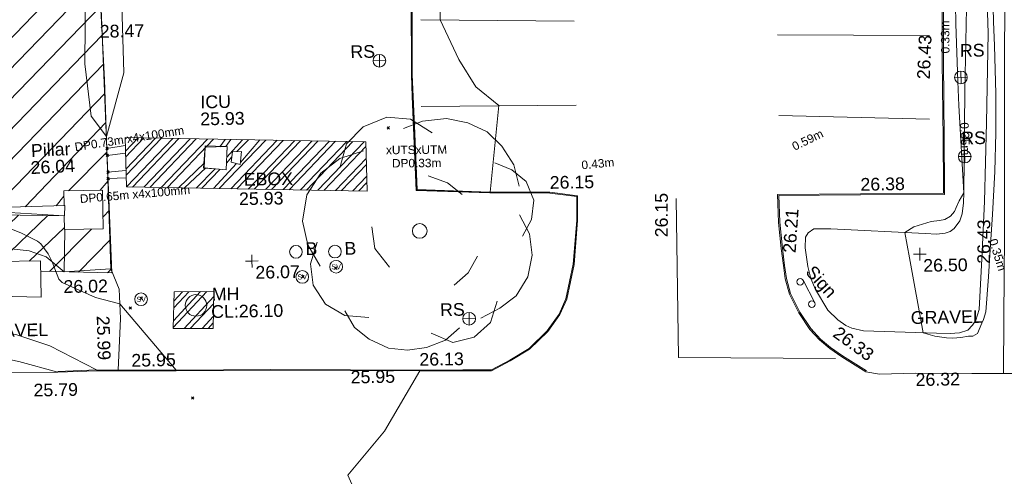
# Model space of a CAD drawing. Header units: millimetres. Extents: x -290717 to 520720, y -103372 to 287762.
# Tile 198 of 256: x -109149 to -80105, y 173686 to 187165. Entities that reach past the tile are written whole.
import ezdxf

# ---------------------------------------------------------------- set-up
doc = ezdxf.new("R2010")
doc.units = ezdxf.units.MM
for name, pattern in [('IMPORT-HIDDEN2 _3_', [4762.5, 3175, -1587.5]), ('IMPORT-UG_COMBINED HEAT _ POWER_QLB2 _2_', [2850, 1500, -300.0000000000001, 0, -400, 150, -300.0000000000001, 0, -200]), ('IMPORT-UG_ELEC_QLB2 _2_', [2500, 1500, -300.0000000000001, 0, -50, 150, -300.0000000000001, 0, -200]), ('IMPORT-UG_ELEC_STREET LIGHTING_QLB2 _2_', [2700, 1500, -300.0000000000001, 0, -250, 150, -300.0000000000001, 0, -200])]:
    doc.linetypes.add(name, pattern=pattern)
for name, color, linetype, lineweight, true_color in [('00_TOPO_ESB_BOX', 240, 'Continuous', 9, 0xff003f), ('00_TOPO_FENCE', 7, 'Continuous', 9, 0x3f7f4f), ('00_TOPO_FOOTPATH', 7, 'Continuous', 9, 0xa50000), ('00_TOPO_FURN_BOLLARD', 7, 'Continuous', 9, 0x666666), ('00_TOPO_FURN_SIGN', 7, 'Continuous', 9, 0x666666), ('00_TOPO_GATE', 7, 'Continuous', 9, 0xa50000), ('00_TOPO_KERB_BOTTOM', 1, 'Continuous', 9, 0xff0000), ('00_TOPO_KERB_TOP', 7, 'Continuous', 9, 0xa500a5), ('00_TOPO_LEVEL_SPOT', 7, 'Continuous', 9, 0x666666), ('00_TOPO_ROAD_MARKING_WHITE_CONTINUOUS', 7, 'Continuous', 9, 0x999999), ('00_TOPO_SERV_IC', 5, 'Continuous', 9, 0x0000ff), ('00_TOPO_SERV_MH', 7, 'Continuous', 9, 0x666666), ('00_TOPO_SERV_STOP_VALVE', 7, 'Continuous', 9, 0x666666), ('00_TOPO_TOP_OF_FENCE', 7, 'Continuous', 9, 0x666666), ('00_TOPO_TREE', 7, 'Continuous', 9, 0x666666), ('00_UAV_FORM_LINES', 7, 'Continuous', 9, 0x666666), ('01_DTM_CONTOUR_MNR', 7, 'Continuous', 9, 0xa5a552), ('12333-PUM-2D-U-0001-C01 - Rev2_REVIT IMPORT_dwg', 7, 'Continuous', 9, 0x767676), ('PUM-CHAMBER EXTENTS', 6, 'IMPORT-HIDDEN2 _3_', 9, 0xff00ff), ('PUM-CHP-QLB2', 5, 'IMPORT-UG_COMBINED HEAT _ POWER_QLB2 _2_', 9, 0x0000ff), ('PUM-ELECTRIC-QLB2', 1, 'IMPORT-UG_ELEC_QLB2 _2_', 9, 0xff0000), ('PUM-UNABLE TO SURVEY', 190, 'Continuous', 9, 0x7f00ff), ('PUM-UNIDENTIFIED UTILITIES-MH', 7, 'Continuous', 9, 0x52a500)]:
    doc.layers.add(name, color=color, linetype=linetype, lineweight=lineweight, true_color=true_color)
for name, color, linetype, lineweight in [('00_TOPO_PILLAR', 7, 'Continuous', 9), ('00_TOPO_ROAD_EDGE', 7, 'Continuous', 9), ('00_TOPO_SURFACE', 7, 'Continuous', 9), ('00_TOPO_SURVEY_TEXT', 7, 'Continuous', 9), ('GEN-TEXT', 7, 'Continuous', 9)]:
    doc.layers.add(name, color=color, linetype=linetype, lineweight=lineweight)
doc.styles.add('Arial_1', font='arial.ttf', dxfattribs={"height": 250})
doc.styles.add('Swis721 Lt BT', font='swissl.ttf', dxfattribs={"height": 399.9999999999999})
doc.styles.add('Swis721 Lt BT_2', font='swissl.ttf', dxfattribs={"height": 375})
pattern_1 = [(45, (-533641079.65, -725615854.3560001), (-265.1650429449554, 265.1650429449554), []), (45, (-533640902.873, -725615854.3560001), (-265.1650429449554, 265.1650429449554), [])]

# ---------------------------------------------------------------- blocks, each defined once
blk = doc.blocks.new('12333-PUM-2D-U-0001-C01 - Rev2_REVIT IMPORT_dwg_CONIFEROUS_TREE-2077144-Site Location Plan Existing')
at = {"layer": '00_TOPO_TREE', "color": 254, "true_color": 0xcccccc, "flags": 128}
for points in [[(533805461.0593932, 725739924.3662608), (533805672.1445394, 725740627.9834143), (533806164.6765467, 725741120.5154216), (533806868.2937003, 725741401.962283), (533807571.9108537, 725741331.6005676), (533808205.166292, 725740909.4302756)], [(533807360.8257077, 725741050.1537063), (533807923.7194305, 725741261.2388524), (533808627.336584, 725741331.6005676), (533809260.5920222, 725741190.8771371), (533809823.4857449, 725740909.4302756), (533810245.656037, 725740487.2599834), (533810597.4646137, 725739924.3662608), (533810738.1880444, 725739291.1108226)], [(533804827.8039552, 725737039.5359315), (533804475.9953785, 725737672.7913694), (533804335.2719476, 725738376.408523), (533804475.9953785, 725739150.3873918), (533804898.1656705, 725739783.6428299), (533805461.0593932, 725740205.813122), (533806164.6765467, 725740416.8982682)], [(533810034.5708911, 725739994.7279762), (533810527.1028985, 725739783.6428299), (533810949.2731906, 725739431.8342533), (533811160.3583366, 725738868.9405304), (533811089.9966212, 725738306.0468076), (533810808.54976, 725737813.5148002)], [(533808064.4428613, 725739642.9193994), (533808627.336584, 725739431.8342533), (533809049.5068761, 725739080.0256765)], [(533810738.1880444, 725738446.7702384), (533811019.6349059, 725737883.8765156), (533811089.9966212, 725737250.6210774), (533810949.2731906, 725736617.3656393), (533810597.4646137, 725736054.4719164), (533810104.9326063, 725735702.6633397), (533809542.0388835, 725735421.2164782)], [(533806868.2937003, 725736969.174216), (533806446.1234082, 725737532.0679389), (533806375.7616928, 725738165.3233769)], [(533806235.0382621, 725735491.5781938), (533805531.4211085, 725735561.9399091), (533804968.5273859, 725735913.7484858), (533804616.718809, 725736476.6422086), (533804546.3570938, 725737109.8976468), (533804757.4422397, 725737743.1530848)], [(533809471.6771682, 725737250.6210774), (533809190.2303068, 725736758.0890701), (533808768.0600146, 725736406.2804931)], [(533810034.5708911, 725735913.7484858), (533809823.4857449, 725735280.4930476), (533809330.9537376, 725734858.3227556), (533808697.6982993, 725734717.599325), (533808064.4428613, 725734999.0461861)], [(533808908.7834454, 725735139.769617), (533808486.6131533, 725734787.9610403), (533807923.7194305, 725734576.8758941), (533807360.8257077, 725734506.5141788), (533806797.931985, 725734576.8758941), (533806235.0382621, 725734858.3227556), (533805812.86797, 725735210.1313324), (533805531.4211085, 725735702.6633397)]]:
    blk.add_lwpolyline(points, dxfattribs=at)
at = {"layer": '00_TOPO_TREE', "color": 254, "true_color": 0xcccccc}
blk.add_circle((533807782.9959998, 725738024.5999463), 217.0584999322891, dxfattribs=at)
blk = doc.blocks.new('12333-PUM-2D-U-0001-C01 - Rev2_REVIT IMPORT_dwg_MSL_Bollard_2-2077182-Site Location Plan Existing')
at = {"layer": '00_TOPO_FURN_BOLLARD', "color": 254, "true_color": 0xcccccc}
blk.add_circle((0, 0), 62.50000000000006, dxfattribs=at)
blk = doc.blocks.new('12333-PUM-2D-U-0001-C01 - Rev2_REVIT IMPORT_dwg_MSL_Sluice_Valve_SYM-2077186-Site Location Plan Existing')
at = {"layer": '00_TOPO_SERV_STOP_VALVE', "color": 254, "true_color": 0xcccccc}
blk.add_circle((0, 0), 500.0000000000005, dxfattribs=at)
at = {"layer": '00_TOPO_SERV_STOP_VALVE', "insert": (0, 198.9876086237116), "char_height": 399.9999999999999, "width": 785.1100955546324, "attachment_point": 2, "line_spacing_factor": 1.005061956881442, "style": 'Swis721 Lt BT'}
blk.add_mtext('SV', dxfattribs=at)
blk = doc.blocks.new('12333-PUM-2D-U-0001-C01 - Rev2_REVIT IMPORT_dwg__U38-2077188-Site Location Plan Existing')
at = {"layer": '00_TOPO_GATE', "color": 9, "true_color": 0xe1aaaa}
for p, q in [((-13178.69442443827, 2833.765402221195), (-13291.74101257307, 2244.511253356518)), ((-56.52334856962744, -294.6270744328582), (-13178.69442443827, 2833.765402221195)), ((56.52334857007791, 294.6270744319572), (-13178.69442443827, 2833.765402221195)), ((56.52334857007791, 294.6270744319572), (-13291.74101257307, 2244.511253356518)), ((56.52334857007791, 294.6270744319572), (-56.52334856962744, -294.6270744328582))]:
    blk.add_line(p, q, dxfattribs=at)
blk = doc.blocks.new('12333-PUM-2D-U-0001-C01 - Rev2_REVIT IMPORT_dwg_MSL_RoadSign_SYM-2077193-Site Location Plan Existing')
at = {"layer": '00_TOPO_FURN_SIGN', "color": 254, "true_color": 0xcccccc}
for p, q in [((-500.2287617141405, 0), (499.7712382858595, 0)), ((-0.2287617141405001, -500.0000000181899), (-0.2287617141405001, 499.9999999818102))]:
    blk.add_line(p, q, dxfattribs=at)
blk.add_circle((-0.2287617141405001, 0), 500.0000000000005, dxfattribs=at)
blk = doc.blocks.new('12333-PUM-2D-U-0001-C01 - Rev2_REVIT IMPORT_dwg_MSL_Sign_SYM-2077194-Site Location Plan Existing')
at = {"layer": '00_TOPO_FURN_SIGN', "color": 254, "true_color": 0xcccccc}
blk.add_line((1862.281444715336, 0), (-1862.281444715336, 0), dxfattribs=at)
for centre, radius in [((-1862.281444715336, -488.8448533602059), 488.8448533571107), ((1862.281444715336, -488.8448533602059), 488.8448533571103)]:
    blk.add_circle(centre, radius, dxfattribs=at)
blk = doc.blocks.new('12333-PUM-2D-U-0001-C01 - Rev2_REVIT IMPORT_dwg_MM-2077200-Site Location Plan Existing')
at = {"layer": '00_TOPO_LEVEL_SPOT', "color": 254, "true_color": 0xcccccc, "flags": 128}
for points in [[(0, -500.0000000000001), (0, 0), (-500.0000000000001, 0)], [(500.0000000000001, 0), (0, 0), (0, 500.0000000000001)]]:
    blk.add_lwpolyline(points, dxfattribs=at)
blk = doc.blocks.new('12333-PUM-2D-U-0001-C01 - Rev2_REVIT IMPORT_dwg_MGS62954_T2_Galway_ITM_3d_Rev1-2077680-Site Location Plan Existing')
at = {"layer": '00_TOPO_ESB_BOX', "color": 254, "true_color": 0xcccccc}
for p, q in [((533802297.9, 725740458.6000001), (533802259.8000001, 725740153.8000002)), ((533802297.9, 725740458.6000001), (533802564.6, 725740458.6)), ((533802564.6, 725740458.6), (533802526.5, 725740077.6)), ((533802259.8000001, 725740153.8000002), (533802526.5, 725740077.6))]:
    blk.add_line(p, q, dxfattribs=at)
at = {"layer": '00_TOPO_FENCE', "color": 254, "true_color": 0xcccccc, "flags": 128}
blk.add_lwpolyline([(533797320.9294484, 725738240.4022342), (533797280.0000001, 725737000), (533798650.0000001, 725737060.0000002), (533798610, 725739710.0000001), (533798560.0000002, 725742650.0000001), (533798410.0000001, 725747010), (533798310.0000002, 725752610), (533798190.0000002, 725755390)], dxfattribs=at)
at = {"layer": '00_TOPO_FOOTPATH', "color": 254, "true_color": 0xcccccc, "flags": 128}
blk.add_lwpolyline([(533824929.881511, 725733516.3124053), (533824970, 725735160), (533825030.0000001, 725737610), (533825080.0000001, 725740340.0000002), (533825120, 725742600), (533825160.0000001, 725744610), (533825200.0000001, 725747200.0000001), (533825260.0000001, 725750110), (533825300.0000001, 725753600), (533825360.0000001, 725755680.0000002)], dxfattribs=at)
at = {"layer": '00_TOPO_KERB_BOTTOM', "color": 254, "true_color": 0xcccccc, "flags": 128}
for points in [[(533797040.0000001, 725734040.0000001), (533798173.8434699, 725734061.6707411), (533800526.6967911, 725734019.1700759), (533803324.2764972, 725733988.37308), (533805670.6003183, 725733936.6955752), (533807705.7349433, 725733894.9604809), (533809830.9057451, 725733859.5256217), (533810383.2171576, 725734138.7867033), (533810962.1278197, 725734472.926629), (533811506.8813421, 725734991.1102874), (533811874.0626066, 725735482.849467), (533812082.2641148, 725735936.56474), (533812320.1252707, 725736955.0387671), (533812442.0955507, 725738249.1942341), (533812458.1502712, 725738977.767429), (533811643.81587, 725739098.1096191), (533809875.0599422, 725739132.6474732), (533807724.9666436, 725739243.1322732), (533807678.4896583, 725741124.5076928), (533807641.2711477, 725742631.1026372), (533807704.1558699, 725747228.3464618), (533807787.5731925, 725751607.6172724), (533807866.5698828, 725755538.5834926)], [(533823465.0123464, 725755608.9181042), (533823428.2329599, 725752466.5085855), (533823373.0834016, 725749265.6999681), (533823335.8176829, 725746343.000818), (533823280.982908, 725742764.6423193), (533823264.1069044, 725740466.1076603), (533823250.310106, 725739093.6628306), (533823248.4851959, 725738864.7450848), (533820805.1623807, 725738893.6222442), (533818353.6856576, 725738919.0776464), (533818368.7777245, 725738090.5966078), (533818433.816378, 725737323.4873079), (533818490.1020707, 725736812.720111), (533818537.6099078, 725736425.0869684), (533818657.9430957, 725735968.8446888), (533818920.521454, 725735410.733019), (533819241.255052, 725734916.4888572), (533819518.9027308, 725734602.4101889), (533819821.1007247, 725734344.4662055), (533820163.691115, 725734094.8572857), (533820869.8440758, 725733638.4299469)]]:
    blk.add_lwpolyline(points, dxfattribs=at)
at = {"layer": '00_TOPO_KERB_TOP', "color": 254, "true_color": 0xcccccc, "flags": 128}
for points in [[(533797039.5397551, 725734064.0806584), (533798173.8308372, 725734085.7599543), (533798764.5909742, 725734075.088784), (533798935.7099467, 725734071.9977837), (533800527.046851, 725734043.2527378), (533803324.6742417, 725734012.455217), (533805671.1123973, 725733960.775194), (533807706.1826206, 725733919.0414203), (533808983.6565714, 725733897.7409632), (533809446.2526619, 725733890.0276878), (533809825.352691, 725733883.7066166), (533810371.754526, 725734159.979683), (533810947.6050644, 725734492.3533438), (533811488.8033668, 725735007.1551851), (533811853.2368437, 725735495.2144527), (533812059.3619538, 725735944.404813), (533812296.2997798, 725736958.9253258), (533812418.0354334, 725738250.5913085), (533812433.6028075, 725738957.0484177), (533811641.8121489, 725739074.0590976), (533809874.2066185, 725739108.5744885), (533807701.4401499, 725739220.2243727), (533807632.9275646, 725741993.5947466), (533807617.1820227, 725742630.9698955), (533807680.0739509, 725747228.7405233)], [(533823500.207973, 725755608.5061675), (533823463.4274486, 725752465.9994291), (533823408.2775732, 725749265.1724045), (533823371.012282, 725746342.5067842), (533823316.1789653, 725742764.2434474), (533823299.3036429, 725740465.801541), (533823285.5067328, 725739093.3456279), (533823283.3332312, 725738829.2004919), (533820804.7716624, 725738858.4263667), (533818389.5375374, 725738883.5054364), (533818403.9486419, 725738092.405922), (533818468.8511559, 725737326.9023442), (533818525.0648093, 725736816.7888701), (533818572.2550867, 725736431.7468075), (533818691.1587148, 725735980.9246927), (533818951.3510887, 725735427.8844448), (533819269.3577774, 725734937.8423971), (533819543.6354954, 725734627.575872), (533819842.9221045, 725734372.1169287), (533820183.6235591, 725734123.8842742), (533820888.9508411, 725733667.9906191)]]:
    blk.add_lwpolyline(points, dxfattribs=at)
at = {"layer": '00_TOPO_PILLAR', "color": 254, "true_color": 0xcccccc}
for p, q in [((533798449.8, 725739391.8000001), (533797306.8, 725739391.8000002)), ((533797306.8, 725738952.7964), (533797306.8, 725739391.8000002)), ((533798449.8, 725739391.8000001), (533798449.8, 725738248.8000001)), ((533797306.8000001, 725738248.8000002), (533797306.8, 725738653.485814)), ((533798449.8, 725738248.8000001), (533797306.8000001, 725738248.8000002))]:
    blk.add_line(p, q, dxfattribs=at)
at = {"layer": '00_TOPO_ROAD_EDGE', "color": 254, "true_color": 0xcccccc, "flags": 128}
for points in [[(533789967.6962662, 725734184.4622704), (533791170.0000001, 725734120.0000001), (533792790.0000001, 725734110), (533794790.0000001, 725734070.0000002), (533797040.0000001, 725734040.0000001)], [(533820869.8440758, 725733638.4299469), (533821270, 725733560.0000001), (533822330.0000001, 725733570.0000002), (533823990.0000001, 725733530), (533826050.0000001, 725733500.0000001), (533827699.903811, 725733480.001166)]]:
    blk.add_lwpolyline(points, dxfattribs=at)
at = {"layer": '00_TOPO_ROAD_MARKING_WHITE_CONTINUOUS', "color": 254, "true_color": 0xcccccc}
for p, q in [((533807920.0000002, 725744250.0000001), (533812450.0000003, 725744130.0000001)), ((533818440.0000001, 725743630), (533822920.0000001, 725743530.0000001)), ((533807890.0000002, 725741700.0000004), (533812460.0000002, 725741650.0000001)), ((533818430.0000002, 725741250.0000002), (533822879.9999999, 725741060.0000004))]:
    blk.add_line(p, q, dxfattribs=at)
at = {"layer": '00_TOPO_ROAD_MARKING_WHITE_CONTINUOUS', "color": 254, "true_color": 0xcccccc, "flags": 128}
blk.add_lwpolyline([(533819980.0000002, 725734040.0000004), (533815347.3712913, 725734159.546273), (533815360.0000002, 725738850.0000002)], dxfattribs=at)
at = {"layer": '00_TOPO_SERV_IC', "color": 254, "true_color": 0xcccccc}
for p, q in [((533801497.8, 725740611), (533801459.7000001, 725740001.4)), ((533801497.8, 725740611), (533802145.5000001, 725740611)), ((533802145.5000001, 725740611), (533802107.4, 725739925.2000002)), ((533801459.7000001, 725740001.4), (533802107.4, 725739925.2000002)), ((533794639.8000001, 725737334.4), (533796582.9000001, 725737334.4)), ((533796582.9000001, 725737334.4), (533796582.9000001, 725736267.6)), ((533794601.7, 725736343.8000001), (533796582.9000001, 725736267.6))]:
    blk.add_line(p, q, dxfattribs=at)
at = {"layer": '00_TOPO_SERV_MH', "color": 254, "true_color": 0xcccccc}
blk.add_circle((533801145.7314463, 725735940.5214889), 318.0081777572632, dxfattribs=at)
at = {"layer": '00_TOPO_SURFACE', "color": 254, "true_color": 0xcccccc, "flags": 128}
blk.add_lwpolyline([(533798650.0000001, 725737060.0000002), (533798885.4735646, 725736463.4133251), (533798908.6180153, 725735597.6617755), (533798821.8180736, 725734074.0550647)], dxfattribs=at)
at = {"layer": '00_UAV_FORM_LINES', "color": 254, "true_color": 0xcccccc, "flags": 128}
for points in [[(533824455.9805, 725738602.2165), (533824344.9805, 725736915.2164999), (533824238.9805, 725735417.2165), (533824133.9805001, 725735102.2165), (533824034.9805, 725734954.2165), (533823898.9805, 725734817.2164999), (533823646.9805, 725734734.2165002), (533823376.9805, 725734721.2165), (533822971.9805001, 725734738.2164999), (533820815.9805, 725734847.2165002), (533820480.9805002, 725734927.2164999), (533820296.9805002, 725735014.2165), (533820063.9805, 725735185.2165002), (533819779.9805002, 725735470.2165), (533819429.9805, 725736088.2165), (533819296.9805002, 725736414.2165002), (533819206.9805001, 725736778.2165002), (533819138.9805, 725737329.2164999), (533819158.9805, 725737639.2165), (533819237.9805, 725737767.2165), (533819403.9805, 725737878.2164999), (533819905.9805001, 725737870.2165), (533822693.9805002, 725737691.2165), (533823030.9805001, 725737666.2165), (533823274.9805001, 725737689.2164999), (533823425.9805, 725737735.2165), (533823544.9805, 725737824.2164999), (533823714.9805, 725738046.2165), (533823792.9805001, 725738248.2164999), (533823837.9805, 725738571.2165), (533823845.9805001, 725738871.2165), (533823934.9805, 725741857.2165), (533824043.9805, 725744822.2165)], [(533824455.9805, 725738602.2165), (533824553.9805, 725740922.2164999), (533824645.9805, 725743567.2165), (533824616.9804999, 725746016.2165002), (533824691.9805, 725748451.2164999)], [(533788658.6460001, 725734793.3114998), (533789325.646, 725735653.3115), (533790215.6460001, 725736465.3114998), (533790618.646, 725736725.3115), (533791350.646, 725737158.3114998), (533791936.646, 725737412.3115001), (533792655.6460002, 725737620.3115), (533795189.6460001, 725737772.3115), (533796249.646, 725737640.3115001), (533796749.646, 725737454.3115001), (533797280.0000001, 725737000)], [(533798173.8308372, 725734085.7599543), (533796814.6460001, 725734821.3115), (533795846.6460001, 725735161.3115), (533794288.6460001, 725735503.3115001), (533792979.6460001, 725735557.3115), (533792229.6460001, 725735463.3115), (533791657.6460001, 725735383.3115), (533791278.6460001, 725735288.3114998), (533791018.6460001, 725735170.3115001), (533790736.6460002, 725735031.3115), (533789715.056088, 725734211.3866811)], [(533790221.0492393, 725734170.8785915), (533791538.6460001, 725734763.3115), (533792588.646, 725734926.3115), (533794099.6460001, 725734784.3115), (533795896.6460001, 725734380.3115001), (533797040.0000001, 725734040.0000001)]]:
    blk.add_lwpolyline(points, dxfattribs=at)
at = {"layer": '01_DTM_CONTOUR_MNR', "color": 254, "true_color": 0xcccccc, "flags": 128}
for points in [[(533798086.1633834, 725746586.3955368), (533797990.5529903, 725743123.2024448), (533798148.4588979, 725741578.0018067), (533798590, 725740970.0000001), (533799141.1972122, 725742841.8785056), (533799101.8557141, 725745876.4685398)], [(533807690.0000002, 725746080.0000001), (533807644.2857143, 725743122.8571429), (533807637.6923078, 725742630), (533807638.1250002, 725742510), (533807656.5406977, 725741528.1918606), (533807690.9393939, 725740080.7575758), (533807716.1538463, 725739236.1538464), (533808382.2847326, 725739199.9548767), (533809880, 725739130), (533810180.0000002, 725741680.0000001), (533809510.6190476, 725742249.6666667), (533809021.259249, 725743060.7461275), (533808490, 725744240), (533808527.5579376, 725746562.7955264)], [(533824806.0947909, 725745534.0858241), (533824817.1577849, 725743910.8707768), (533824834.0664505, 725743190.118177), (533824842.2539936, 725741781.3801918), (533824822.4291348, 725740621.8700036), (533824772.6027507, 725739477.3044939), (533824685.2326753, 725738208.8064063), (533824598.2899113, 725737178.2899114), (533824533.8145874, 725736378.5497242), (533824440.484852, 725735348.5944364), (533824361.2438985, 725735116.5174214), (533824310.2749699, 725735012.614621), (533824182.967572, 725734706.9515247), (533824045.7605811, 725734636.0303347), (533823913.1483936, 725734631.5396913), (533823687.6064669, 725734597.2712935), (533823449.3654174, 725734584.6805792), (533823267.3357666, 725734596.6058395), (533822922.4371585, 725734653.0491805), (533822580.0000001, 725734760.0000001), (533822218.9965266, 725736974.6792169), (533822090, 725737730), (533822359.7229191, 725737894.4572406), (533822872.7003458, 725738043.0142273), (533823114.770115, 725738063.3333335), (533823273.5006037, 725738089.0688052), (533823446.9293925, 725738181.5435141), (533823560.5764163, 725738321.0474309), (533823620.8719738, 725738442.341677), (533823709.7338657, 725738630.4807053), (533823850, 725738870), (533823744.5836374, 725741450.9067557), (533823726.8947535, 725742159.6634786), (533823704.5620325, 725743860.2747039), (533823702.3210105, 725745586.0777078)], [(533806297.6111471, 725729049.4352021), (533805540.0000001, 725730850), (533806636.615825, 725732134.1069621), (533807710.0000002, 725733890.0000002), (533806208.3333336, 725733934.7222223), (533805670.0000002, 725733946.6758243), (533804455.8333334, 725733975.5000002), (533803320.0000002, 725733998.7179492), (533802414.4736845, 725734013.2456144), (533800530.0000002, 725734040.0000001), (533798900.0000001, 725736030.0000001), (533798183.4569576, 725736224.0246993), (533797211.1533964, 725736680.6689448), (533797111.1238095, 725736782.7047622), (533796930.0000003, 725737300.0000001), (533796815.2452832, 725737540.4276733), (533796598.8338045, 725737835.6077409), (533796508.9583308, 725737920.7398723), (533796013.9402775, 725738168.431214), (533794648.5188773, 725738737.9487108)]]:
    blk.add_lwpolyline(points, dxfattribs=at)
for name, p, xscale, yscale, zscale in [('12333-PUM-2D-U-0001-C01 - Rev2_REVIT IMPORT_dwg_MSL_RoadSign_SYM-2077193-Site Location Plan Existing', (533806683.0903507, 725743067.9661573), 0.375, 0.375, 0.375), ('12333-PUM-2D-U-0001-C01 - Rev2_REVIT IMPORT_dwg_MSL_RoadSign_SYM-2077193-Site Location Plan Existing', (533823824.065284, 725742276.0828502), 0.375, 0.375, 0.375), ('12333-PUM-2D-U-0001-C01 - Rev2_REVIT IMPORT_dwg_MSL_RoadSign_SYM-2077193-Site Location Plan Existing', (533823895.6293843, 725739938.7391146), 0.375, 0.375, 0.375), ('12333-PUM-2D-U-0001-C01 - Rev2_REVIT IMPORT_dwg_MSL_Bollard_2-2077182-Site Location Plan Existing', (533804120.8334422, 725737470.4846132), 3, 3, 3), ('12333-PUM-2D-U-0001-C01 - Rev2_REVIT IMPORT_dwg_MSL_Bollard_2-2077182-Site Location Plan Existing', (533805270.5836472, 725737458.4535354), 3, 3, 3), ('12333-PUM-2D-U-0001-C01 - Rev2_REVIT IMPORT_dwg_MM-2077200-Site Location Plan Existing', (533802820.0000001, 725737220.0000001), 0.375, 0.375, 0.375), ('12333-PUM-2D-U-0001-C01 - Rev2_REVIT IMPORT_dwg_MSL_Sluice_Valve_SYM-2077186-Site Location Plan Existing', (533805300.0000001, 725737010.0000001), 0.375, 0.375, 0.375), ('12333-PUM-2D-U-0001-C01 - Rev2_REVIT IMPORT_dwg_MM-2077200-Site Location Plan Existing', (533822520.0000001, 725737080.0000001), 0.375, 0.375, 0.375), ('12333-PUM-2D-U-0001-C01 - Rev2_REVIT IMPORT_dwg_MSL_Sluice_Valve_SYM-2077186-Site Location Plan Existing', (533804295.1519583, 725736727.6263059), 0.375, 0.375, 0.375), ('12333-PUM-2D-U-0001-C01 - Rev2_REVIT IMPORT_dwg_MSL_Sluice_Valve_SYM-2077186-Site Location Plan Existing', (533799530.0000001, 725736150), 0.375, 0.375, 0.375), ('12333-PUM-2D-U-0001-C01 - Rev2_REVIT IMPORT_dwg_MSL_RoadSign_SYM-2077193-Site Location Plan Existing', (533809195.7890887, 725735407.6633184), 0.375, 0.375, 0.375)]:
    blk.add_blockref(name, p, dxfattribs=dict(xscale=xscale, yscale=yscale, zscale=zscale))
blk.add_blockref('12333-PUM-2D-U-0001-C01 - Rev2_REVIT IMPORT_dwg_CONIFEROUS_TREE-2077144-Site Location Plan Existing', (0, 0))
for name, p, xscale, yscale, zscale, rotation in [('12333-PUM-2D-U-0001-C01 - Rev2_REVIT IMPORT_dwg__U38-2077188-Site Location Plan Existing', (533790586.0379875, 725739017.1036488), 0.4999999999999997, 0.4999999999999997, 0.4999999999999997, 189.0402015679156), ('12333-PUM-2D-U-0001-C01 - Rev2_REVIT IMPORT_dwg_MSL_Sign_SYM-2077194-Site Location Plan Existing', (533819231.062281, 725736034.3509644), 0.2, 0.2, 0.2, 296.2157766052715)]:
    blk.add_blockref(name, p, dxfattribs=dict(xscale=xscale, yscale=yscale, zscale=zscale, rotation=rotation))
at = {"layer": '00_TOPO_ESB_BOX', "color": 251, "true_color": 0x666666, "char_height": 375, "attachment_point": 1, "line_spacing_factor": 1.005061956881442, "style": 'Swis721 Lt BT_2'}
for s, insert, width in [('EBOX', (533802617.8373753, 725739823.0990012), 1619.373669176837), ('25.93', (533802469.7722842, 725739252.2886792), 1495.902363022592)]:
    blk.add_mtext(s, dxfattribs=dict(at, insert=insert, width=width))
at = {"layer": '00_TOPO_FENCE', "color": 251, "true_color": 0x666666, "insert": (533797246.6720765, 725736750.9841673), "char_height": 375, "width": 1495.902363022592, "attachment_point": 1, "line_spacing_factor": 1.005061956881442, "style": 'Swis721 Lt BT_2'}
blk.add_mtext('26.02', dxfattribs=at)
at = {"layer": '00_TOPO_FOOTPATH', "color": 251, "true_color": 0x666666, "insert": (533824210.3641391, 725736766.1599422), "char_height": 375, "width": 1495.902363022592, "attachment_point": 1, "rotation": 88.64810205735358, "line_spacing_factor": 1.005061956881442, "style": 'Swis721 Lt BT_2'}
blk.add_mtext('26.43', dxfattribs=at)
at = {"layer": '00_TOPO_FURN_BOLLARD', "char_height": 375, "width": 398.9072968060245, "attachment_point": 1, "line_spacing_factor": 1.005061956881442, "style": 'Swis721 Lt BT_2'}
for insert in [(533804403.591762, 725737744.6819633), (533805553.3419669, 725737732.6508855)]:
    blk.add_mtext('B', dxfattribs=dict(at, insert=insert))
at = {"layer": '00_TOPO_FURN_SIGN', "char_height": 375, "width": 783.5679044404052, "attachment_point": 1, "line_spacing_factor": 1.005061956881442, "style": 'Swis721 Lt BT_2'}
for insert in [(533805829.3137705, 725743535.4668949), (533823808.3514313, 725743257.532342), (533823803.7267797, 725740672.7324378), (533808342.0125083, 725735875.1640557)]:
    blk.add_mtext('RS', dxfattribs=dict(at, insert=insert))
at = {"layer": '00_TOPO_FURN_SIGN', "insert": (533819401.1504791, 725736839.821637), "char_height": 375, "width": 1206.219683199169, "attachment_point": 1, "rotation": 310.8640052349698, "line_spacing_factor": 1.005061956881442, "style": 'Swis721 Lt BT_2'}
blk.add_mtext('Sign', dxfattribs=at)
at = {"layer": '00_TOPO_KERB_BOTTOM', "color": 251, "true_color": 0x666666, "insert": (533818483.9846628, 725737201.6026442), "char_height": 375, "width": 1495.902363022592, "attachment_point": 1, "rotation": 85.05777681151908, "line_spacing_factor": 1.005061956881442, "style": 'Swis721 Lt BT_2'}
blk.add_mtext('26.21', dxfattribs=at)
at = {"layer": '00_TOPO_KERB_BOTTOM', "color": 251, "true_color": 0x666666, "insert": (533805670.6000001, 725733931.929608), "char_height": 375, "width": 1495.902363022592, "attachment_point": 1, "line_spacing_factor": 1.005061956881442, "style": 'Swis721 Lt BT_2'}
blk.add_mtext('25.95', dxfattribs=at)
at = {"layer": '00_TOPO_KERB_TOP', "color": 251, "true_color": 0x666666, "char_height": 375, "width": 1495.902363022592, "attachment_point": 1, "line_spacing_factor": 1.005061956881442, "style": 'Swis721 Lt BT_2'}
for s, insert, rotation in [('26.43', (533822529.1492237, 725742251.7924182), 86.63147744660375), ('26.33', (533820108.7728503, 725735015.3900425), 323.20617285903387)]:
    blk.add_mtext(s, dxfattribs=dict(at, insert=insert, rotation=rotation))
for s, insert in [('26.15', (533811641.8, 725739572.4925017)), ('26.38', (533820804.8000001, 725739356.7925017)), ('25.95', (533799211.0355886, 725734538.3204564)), ('26.13', (533807706.2, 725734417.3925016))]:
    blk.add_mtext(s, dxfattribs=dict(at, insert=insert))
at = {"layer": '00_TOPO_LEVEL_SPOT', "char_height": 375, "width": 1495.902363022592, "attachment_point": 1, "line_spacing_factor": 1.005061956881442, "style": 'Swis721 Lt BT_2'}
for s, insert in [('26.07', (533802915.0808527, 725737072.6102245)), ('26.50', (533822615.0808529, 725736932.6102246))]:
    blk.add_mtext(s, dxfattribs=dict(at, insert=insert))
at = {"layer": '00_TOPO_PILLAR', "color": 251, "true_color": 0x666666, "char_height": 375, "attachment_point": 1, "line_spacing_factor": 1.005061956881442, "style": 'Swis721 Lt BT_2'}
for s, insert, width, rotation in [('Pillar', (533796352.6881818, 725740778.4912248), 1291.699818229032, 1.944979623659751), ('26.04', (533796332.9595303, 725740275.7315043), 1495.902363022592, 1.9449796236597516)]:
    blk.add_mtext(s, dxfattribs=dict(at, insert=insert, width=width, rotation=rotation))
at = {"layer": '00_TOPO_ROAD_EDGE', "color": 251, "true_color": 0x666666, "char_height": 375, "width": 1495.902363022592, "attachment_point": 1, "line_spacing_factor": 1.005061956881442, "style": 'Swis721 Lt BT_2'}
for s, insert in [('25.79', (533796310.1971593, 725733709.825016)), ('26.32', (533822330.0000001, 725733565.2296078))]:
    blk.add_mtext(s, dxfattribs=dict(at, insert=insert))
at = {"layer": '00_TOPO_ROAD_MARKING_WHITE_CONTINUOUS', "color": 251, "true_color": 0x666666, "insert": (533814722.4888136, 725737714.3040874), "char_height": 375, "width": 1495.902363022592, "attachment_point": 1, "rotation": 89.03384868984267, "line_spacing_factor": 1.005061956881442, "style": 'Swis721 Lt BT_2'}
blk.add_mtext('26.15', dxfattribs=at)
at = {"layer": '00_TOPO_SERV_IC', "color": 251, "true_color": 0x666666, "char_height": 375, "attachment_point": 1, "line_spacing_factor": 1.005061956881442, "style": 'Swis721 Lt BT_2'}
for s, insert, width in [('ICU', (533801379.7097517, 725742128.166898), 1021.012723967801), ('25.93', (533801365.7989269, 725741627.7084706), 1495.902363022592)]:
    blk.add_mtext(s, dxfattribs=dict(at, insert=insert, width=width))
at = {"layer": '00_TOPO_SERV_MH', "char_height": 375, "attachment_point": 1, "line_spacing_factor": 1.005061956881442, "style": 'Swis721 Lt BT_2'}
for s, insert, width in [('MH', (533801618.6457727, 725736450.0899504), 949.779278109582), ('CL:26.10', (533801590.8253603, 725735935.7296079), 2440.932744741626)]:
    blk.add_mtext(s, dxfattribs=dict(at, insert=insert, width=width))
at = {"layer": '00_TOPO_SURFACE', "color": 251, "true_color": 0x666666, "insert": (533798587.6106549, 725735685.4172683), "char_height": 375, "width": 1495.902363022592, "attachment_point": 1, "rotation": 270.7077972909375, "line_spacing_factor": 1.005061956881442, "style": 'Swis721 Lt BT_2'}
blk.add_mtext('25.99', dxfattribs=at)
at = {"layer": '00_TOPO_SURVEY_TEXT', "color": 251, "true_color": 0x666666, "char_height": 375, "width": 2322.210334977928, "attachment_point": 1, "line_spacing_factor": 1.005061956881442, "style": 'Swis721 Lt BT_2'}
for insert in [(533794648.9330522, 725735490.6089966), (533822220.6024448, 725735398.2471082)]:
    blk.add_mtext('GRAVEL', dxfattribs=dict(at, insert=insert))
at = {"layer": '00_TOPO_TOP_OF_FENCE', "insert": (533798448.9869516, 725744265.8520797), "char_height": 375, "width": 1495.902363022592, "attachment_point": 1, "line_spacing_factor": 1.005061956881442, "style": 'Swis721 Lt BT_2'}
blk.add_mtext('28.47', dxfattribs=at)
blk = doc.blocks.new('12333-PUM-2D-U-0001-C01 - Rev2_REVIT IMPORT_dwg-1620468-Site Location Plan Existing')
at = {"layer": 'PUM-CHAMBER EXTENTS', "true_color": 0xffaaff}
h = blk.add_hatch(dxfattribs=at)
h.set_pattern_fill('FP_3', color=211, style=0, pattern_type=2)
h.set_pattern_definition(pattern_1)
h.paths.add_polyline_path([(165170.3501528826, 123371.6438213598), (165157.3501528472, 124827.6438213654), (158062.3501528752, 125073.6438214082), (158075.3501529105, 123617.6438212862), (161044.1720811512, 123514.7079235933)])
h.paths.add_polyline_path([(161027.750152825, 124070.8438213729), (160380.0501529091, 124147.0438213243), (160418.1501528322, 124756.6438213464), (161065.8501528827, 124756.6438213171), (161031.3519020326, 124135.6753070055)])
h.paths.add_polyline_path([(161446.8501528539, 124223.2438213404), (161180.1501529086, 124299.443821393), (161218.2501528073, 124604.2438213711), (161484.950152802, 124604.2438213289), (161453.9921598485, 124294.6638913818)])
h = blk.add_hatch(dxfattribs=at)
h.set_pattern_fill('FP_3', color=211, style=0, pattern_type=2)
h.set_pattern_definition(pattern_1)
h.paths.add_polyline_path([(159384.3501529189, 119415.6438213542), (160562.3501528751, 119399.6438212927), (160603.3501528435, 120484.6438213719), (159425.3501528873, 120500.6438215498)])
at = {"layer": 'PUM-UNABLE TO SURVEY', "true_color": 0xffffd4}
h = blk.add_hatch(dxfattribs=at)
h.set_pattern_fill('FP_12', style=0, pattern_type=2)
h.set_pattern_definition([(45, (-533641079.65, -725615854.3560001), (-441.9417382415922, 441.9417382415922), [])])
h.paths.add_polyline_path([(140970.3501529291, 120250.643821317), (146061.3501528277, 120366.6438213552), (148088.3501528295, 121467.6438213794), (149767.1471665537, 121400.7882925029), (149826.3501528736, 121708.6438213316), (151731.3501528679, 121403.8438213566), (151716.938901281, 121323.140812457), (153551.3057732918, 121250.0899514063), (153560.1501529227, 121480.0438213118), (155503.2501529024, 121480.0438213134), (155503.2501529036, 121172.3567455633), (157605.3501529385, 121088.6438213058), (157065.3501529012, 144482.6438213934), (175086.350152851, 144480.6438212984), (176746.3501528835, 146023.6438213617), (172843.7316528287, 147528.9658213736), (173338.673991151, 175796.3692980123), (140026.0186528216, 176401.9833213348), (140028.2829734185, 176531.7061614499), (138356.741365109, 176568.5343297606), (138112.5926718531, 163525.9954559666), (137857.9316529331, 148319.2853214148), (137827.9418640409, 148319.8087951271), (137797.2156320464, 146678.3983150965), (130049.3501528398, 146808.6438212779), (127301.3501529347, 145010.6438213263), (126845.3501529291, 124909.6438213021), (140019.3501529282, 124510.6438213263), (140924.4375823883, 120456.3089638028)])
h.paths.add_polyline_path([(142549.2501529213, 122013.4438213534), (141939.6501528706, 128109.4438213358), (145140.0501528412, 128414.2438213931), (145711.5501528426, 122318.2438213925), (143523.3984173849, 122107.3376299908)])
h.paths.add_polyline_path([(156227.1501528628, 122394.4438213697), (156227.150152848, 122799.1296352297), (149501.6245217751, 123012.8231277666), (149504.5046405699, 123177.825023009), (149445.3501529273, 122546.8438213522), (148264.2501528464, 122623.0438213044), (148378.5501528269, 123842.2438212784), (149559.6501529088, 123766.0438214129), (149517.103893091, 123312.217049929), (152873.83384327, 123055.7519301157), (156227.1501528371, 123099.0105069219), (156227.1501528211, 123537.4438213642), (157370.1501528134, 123537.4438213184), (157370.1501528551, 122394.4438213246), (156679.799187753, 122394.4438213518)])
h.paths.add_polyline_path([(135386.450152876, 126509.2438213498), (129290.4501528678, 126661.6438214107), (129366.6501529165, 129404.8438213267), (135462.6501529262, 129252.4438213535)])
h.paths.add_polyline_path([(133748.1501528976, 131005.0438212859), (130700.1501528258, 131309.8438213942), (131385.9501528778, 137405.8438214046), (134395.8501528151, 137101.0438213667), (133774.8328443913, 131256.1750353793)])
h.paths.add_polyline_path([(123791.3501529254, 148495.6438213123), (125962.8758490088, 148831.2361022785), (126057.9078146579, 154829.4881495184), (124252.3501529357, 176312.6438213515), (119637.3501528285, 179332.6438213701), (91445.3501529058, 180677.6438213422), (91482.35015291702, 179887.643821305), (123767.2119867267, 148519.0968936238)])
h.paths.add_polyline_path([(195364.061714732, 187389.5906704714), (138295.3501528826, 199555.6438213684), (100054.3501528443, 198088.6438213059), (99954.35015286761, 197228.6438213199), (107251.4784825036, 197782.5141120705), (122069.3501528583, 198129.6438213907), (132241.3501528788, 197737.6438212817), (136290.3501528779, 198486.6438213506), (136971.651110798, 197569.6615461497), (136433.5006318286, 189862.6526837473), (173568.1456173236, 188304.2714601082), (173572.4321528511, 188602.423821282), (183059.4321529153, 188452.4238212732), (183056.4645273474, 188282.4086663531), (185602.4321528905, 188263.4238213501), (185594.3357990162, 187799.5840185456), (194908.7873000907, 187408.6965781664)])
at = {"layer": 'GEN-TEXT', "color": 253, "true_color": 0xaaaaaa}
for p, q in [((165795.9948137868, 125191.2884822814), (165866.705491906, 125261.9991604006)), ((165866.705491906, 125191.2884822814), (165795.9948137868, 125261.9991604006)), ((157485.2093984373, 124726.3810926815), (157555.9200765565, 124797.0917708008)), ((157555.9200765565, 124726.3810926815), (157485.2093984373, 124797.0917708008)), ((157489.8942218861, 124523.424128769), (157560.6049000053, 124594.1348068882)), ((157560.6049000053, 124523.424128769), (157489.8942218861, 124594.1348068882)), ((157501.3070391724, 124028.9955198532), (157572.0177172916, 124099.7061979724)), ((157572.0177172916, 124028.9955198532), (157501.3070391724, 124099.7061979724)), ((157505.7307876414, 123837.348908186), (157576.4414657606, 123908.0595863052)), ((157576.4414657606, 123837.348908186), (157505.7307876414, 123908.0595863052)), ((164173.9948138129, 121077.2884822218), (164244.7054919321, 121147.999160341)), ((164244.7054919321, 121077.2884822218), (164173.9948138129, 121147.999160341)), ((163202.9948137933, 120843.2884822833), (163273.7054919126, 120913.9991604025)), ((163273.7054919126, 120843.2884822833), (163202.9948137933, 120913.9991604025)), ((158423.9948138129, 120292.2884823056), (158494.7054919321, 120362.9991604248)), ((158494.7054919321, 120292.2884823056), (158423.9948138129, 120362.9991604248)), ((158094.9948137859, 120008.2884823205), (158165.7054919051, 120078.9991604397)), ((158165.7054919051, 120008.2884823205), (158094.9948137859, 120078.9991604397)), ((159882.3530536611, 117323.0400906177), (159953.0637317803, 117393.750768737)), ((159953.0637317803, 117323.0400906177), (159882.3530536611, 117393.750768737))]:
    blk.add_line(p, q, dxfattribs=at)
at = {"layer": 'PUM-CHAMBER EXTENTS', "color": 211, "linetype": 'Continuous', "true_color": 0xffaaff, "flags": 128}
for points in [[(158075.3501529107, 123617.6438212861), (165170.3501528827, 123371.6438213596), (165157.3501528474, 124827.6438213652), (158062.3501528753, 125073.643821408)], [(160603.3501528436, 120484.6438213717), (160562.3501528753, 119399.6438212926), (159384.3501529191, 119415.643821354), (159425.3501528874, 120500.6438215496)]]:
    blk.add_lwpolyline(points, close=True, dxfattribs=at)
at = {"layer": 'PUM-CHP-QLB2', "color": 161, "true_color": 0xaaaaff}
for p, q in [((157520.5647374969, 124761.7364317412), (158064.4599621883, 124837.3451849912)), ((158066.4377807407, 124615.829496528), (157525.2495609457, 124558.7794678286)), ((157536.662378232, 124064.3508589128), (158071.0197639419, 124102.6473906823)), ((157541.086126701, 123872.7042472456), (158072.9800278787, 123883.0978192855))]:
    blk.add_line(p, q, dxfattribs=at)
at = {"layer": 'PUM-UNABLE TO SURVEY', "color": 7, "true_color": 0xffffd4, "flags": 128}
blk.add_lwpolyline([(176746.3501528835, 146023.6438213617), (175086.350152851, 144480.6438212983), (157065.3501529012, 144482.6438213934), (157605.3501529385, 121088.6438213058), (155503.2501529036, 121172.3567455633)], dxfattribs=at)
at = {"layer": 'PUM-UNIDENTIFIED UTILITIES-MH', "color": 9, "true_color": 0xc5e1aa}
blk.add_line((161070.3501529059, 124753.643821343), (161055.5749084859, 124571.6894224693), dxfattribs=at)
at = {"layer": 'PUM-UNIDENTIFIED UTILITIES-MH', "color": 9, "true_color": 0xc5e1aa, "flags": 128}
blk.add_lwpolyline([(160708.2875272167, 124108.4276596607), (160362.3501529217, 124130.6438213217), (160416.3501528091, 124795.6438212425), (161023.6358674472, 124756.643821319)], dxfattribs=at)
blk.add_blockref('12333-PUM-2D-U-0001-C01 - Rev2_REVIT IMPORT_dwg_MGS62954_T2_Galway_ITM_3d_Rev1-2077680-Site Location Plan Existing', (-533641079.6498471, -725615854.3561786))
at = {"layer": 'PUM-CHP-QLB2', "char_height": 250, "width": 3893.2779916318, "attachment_point": 2, "line_spacing_factor": 0.9417779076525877, "style": 'Arial_1'}
for s, insert, rotation in [('DP0.73m x4x100mm', (158169.4594442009, 125169.0720347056), 7.914164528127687), ('DP0.65m x4x100mm', (158316.4594735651, 123522.6902285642), 3.7659352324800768)]:
    blk.add_mtext(s, dxfattribs=dict(at, insert=insert, rotation=rotation))
at = {"layer": 'PUM-ELECTRIC-QLB2', "char_height": 250, "attachment_point": 2, "line_spacing_factor": 0.9417779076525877, "style": 'Arial_1'}
for s, insert, width, rotation in [('0.33m', (182174.9242093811, 127624.0945037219), 1160.025439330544, 89.43094955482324), ('0.59m', (178137.4640503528, 124769.3449232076), 1160.025439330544, 24.917451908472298), ('0.35m', (182962.0526907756, 124612.1284271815), 1160.025439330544, 271.913548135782), ('xUTSxUTM\\PDP0.33m', (166652.8991363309, 124691.1852851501), 2148.64870292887, 359.4511747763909), ('0.43m', (171982.1457990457, 124189.0973178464), 1160.025439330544, 4.325387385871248), ('0.35m', (183858.3737153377, 121203.5002991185), 1160.025439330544, 286.24464366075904)]:
    blk.add_mtext(s, dxfattribs=dict(at, insert=insert, width=width, rotation=rotation))

msp = doc.modelspace()

# ---------------------------------------------------------------- block references
at = {"layer": '12333-PUM-2D-U-0001-C01 - Rev2_REVIT IMPORT_dwg', "color": 254, "linetype": 'IMPORT-UG_ELEC_STREET LIGHTING_QLB2 _2_', "true_color": 0xffd4d4, "rotation": 0.9999999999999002}
msp.add_blockref('12333-PUM-2D-U-0001-C01 - Rev2_REVIT IMPORT_dwg-1620468-Site Location Plan Existing', (-261895.0770586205, 55869.5817132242), dxfattribs=at)

doc.saveas('drawing.dxf')
